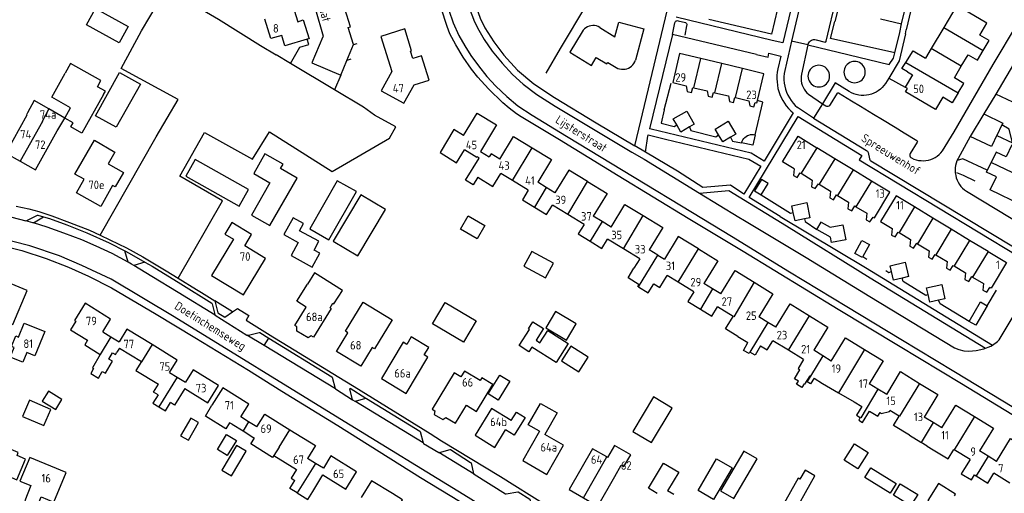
# Model space of a CAD drawing. Header units: metres. Extents: x 226218 to 240385, y 439369 to 449677.
# Tile 37 of 256: x 228172 to 228462, y 440241 to 440381. Entities that reach past the tile are written whole.
import ezdxf

# ---------------------------------------------------------------- set-up
doc = ezdxf.new("R2010")
doc.units = ezdxf.units.M
doc.header["$MEASUREMENT"] = 0
for name, color, linetype in [('BIJGEBOUW', 4, 'Continuous'), ('DAKRAND', 4, 'Continuous'), ('DAKRAND-BYG', 4, 'Continuous'), ('HEG', 253, 'Continuous'), ('HEK', 253, 'Continuous'), ('HOOFDGEBOUW', 4, 'Continuous'), ('HUISNUMMER', 253, 'Continuous'), ('KANTVERH', 253, 'Continuous'), ('MUUR', 253, 'Continuous'), ('STRAATNAAM', 253, 'Continuous'), ('TUSSENMUUR', 253, 'Continuous')]:
    doc.layers.add(name, color=color, linetype=linetype)
doc.styles.get("Standard").update_dxf_attribs({"font": 'iso.shx'})

msp = doc.modelspace()

# ---------------------------------------------------------------- linework, layer by layer
at = {"layer": 'BIJGEBOUW'}
for points in [[(228185.07, 440351.55), (228186.77, 440354.61), (228181.21, 440357.7), (228185.14, 440364.77)], [(228196.47, 440358.47), (228190.13, 440347.09), (228186.82, 440348.94), (228187.51, 440350.19), (228185.07, 440351.55)]]:
    msp.add_lwpolyline(points, dxfattribs=at)
at = {"layer": 'DAKRAND'}
for p, q in [((228433.33, 440360.27), (228432.63, 440360.69)), ((228307.5, 440341.75), (228310.1, 440340.13)), ((228408.29, 440273.4), (228412.97, 440270.69)), ((228412.97, 440270.69), (228417.6, 440268.01)), ((228437.37, 440256.04), (228437.27, 440256.11)), ((228439.12, 440254.97), (228437.37, 440256.04))]:
    msp.add_line(p, q, dxfattribs=at)
for points in [[(228432.83, 440367.96), (228435.01, 440371.4), (228438.63, 440369.21)], [(228433.33, 440365.19), (228431.7, 440366.18), (228432.83, 440367.96)], [(228433.33, 440365.19), (228434.78, 440364.26), (228432.63, 440360.69)], [(228368.13, 440361.05), (228368.46, 440359.34), (228369.66, 440359.04), (228370.07, 440360.58)], [(228374.32, 440359.56), (228374.62, 440358.05), (228375.81, 440357.75), (228376.18, 440359.11)], [(228380.55, 440358.07), (228380.86, 440356.48), (228382.06, 440356.18), (228382.44, 440357.61)], [(228386.62, 440356.61), (228386.9, 440355.16), (228388.1, 440354.86), (228388.45, 440356.17)], [(228306.73, 440334.16), (228305.34, 440331.94), (228303.13, 440333.25), (228307.16, 440339.74), (228306.53, 440340.15)], [(228399.91, 440336.57), (228399.71, 440334.61), (228400.82, 440334.04), (228401.73, 440335.46)], [(228405.25, 440333.31), (228405.06, 440331.35), (228406.16, 440330.79), (228407.08, 440332.2)], [(228410.61, 440330.05), (228410.42, 440328.09), (228411.52, 440327.52), (228412.44, 440328.94)], [(228415.97, 440326.79), (228415.78, 440324.83), (228416.88, 440324.26), (228417.8, 440325.68)], [(228421.33, 440323.52), (228421.14, 440321.57), (228422.24, 440321), (228423.16, 440322.41)], [(228428.77, 440319.07), (228428.57, 440317.12), (228429.68, 440316.55), (228430.59, 440317.97)], [(228434.21, 440315.78), (228434.02, 440313.84), (228435.12, 440313.27), (228436.03, 440314.68)], [(228439.66, 440312.5), (228439.46, 440310.55), (228440.57, 440309.98), (228441.48, 440311.4)], [(228354.08, 440301.81), (228353.9, 440301.92), (228354.24, 440302.49), (228350.99, 440304.46), (228352.74, 440307.33)], [(228444.99, 440309.28), (228444.8, 440307.33), (228445.91, 440306.76), (228446.82, 440308.18)], [(228263.2, 440295.68), (228264.05, 440297.01), (228264.36, 440296.81), (228266.85, 440300.73), (228258.62, 440305.97), (228256.52, 440302.68)], [(228354.08, 440301.81), (228356.95, 440300.07), (228358.57, 440302.73), (228360.36, 440301.65), (228362.52, 440305.21)], [(228450.45, 440305.98), (228450.26, 440304.04), (228451.37, 440303.47), (228452.28, 440304.89)], [(228455.74, 440302.8), (228455.55, 440300.85), (228456.65, 440300.28), (228457.57, 440301.7)], [(228383.38, 440287.22), (228379.74, 440289.45), (228381.99, 440293.11)], [(228188.32, 440291.74), (228186.77, 440289.24), (228191.79, 440286.15), (228190.94, 440284.76), (228195.51, 440281.94)], [(228257.66, 440287.46), (228256.75, 440286.84), (228253.41, 440288.81), (228253.45, 440290.09)], [(228386.89, 440282.61), (228386.88, 440282.62), (228386.65, 440282.22), (228385.01, 440283.15), (228386.31, 440285.43)], [(228389.99, 440284.51), (228388.42, 440281.75), (228386.89, 440282.61)], [(228195.51, 440281.94), (228193.26, 440277.97), (228193.55, 440277.8), (228192.7, 440276.29), (228195.01, 440274.99), (228196.11, 440276.94), (228197.09, 440276.39), (228199.12, 440279.98), (228198.03, 440280.6), (228199.09, 440282.47), (228200.02, 440281.95), (228200.38, 440282.59)], [(228207.63, 440279.83), (228206.02, 440277.23), (228212.64, 440273.16)], [(228404.55, 440275.68), (228402.99, 440273.16), (228402.84, 440273.26), (228402.22, 440272.26), (228400.66, 440273.22), (228401.2, 440274.09), (228400.03, 440274.81), (228401.65, 440277.45)], [(228405.8, 440274.92), (228404.79, 440273.28), (228403.8, 440273.89), (228404.81, 440275.52)], [(228212.55, 440270.05), (228211.03, 440267.59), (228212.79, 440266.51)], [(228212.79, 440266.51), (228214.71, 440265.32), (228216.23, 440267.78)], [(228234.34, 440261.41), (228233.61, 440261.84), (228232.51, 440260.06), (228226.55, 440263.75), (228228.41, 440266.98)], [(228324.87, 440259.34), (228321.62, 440261.2), (228325.23, 440267.52), (228330.13, 440264.72), (228326.52, 440258.4)], [(228419.87, 440266.62), (228418.3, 440264.03), (228419.4, 440263.37)], [(228419.4, 440263.37), (228418.95, 440262.63), (228420.08, 440261.94), (228422.1, 440265.26)], [(228425.24, 440264.83), (228425.61, 440264.52), (228428.06, 440265.16), (228428.11, 440265.48)], [(228433.88, 440258.18), (228429.2, 440261.04), (228430.88, 440263.78)], [(228246.68, 440252.22), (228246.3, 440251.6), (228239.9, 440255.59), (228241, 440257.27), (228240.75, 440257.44)], [(228347.06, 440246.03), (228348.99, 440249.38), (228349.8, 440248.91), (228351.81, 440252.38), (228346.98, 440255.18), (228344.94, 440251.65)], [(228440.88, 440253.9), (228445.32, 440251.2), (228446.99, 440253.95)], [(228359.55, 440241.03), (228357.01, 440242.54), (228361.43, 440249.96), (228365.91, 440247.3), (228362.61, 440241.77)], [(228450.08, 440248.33), (228449.17, 440246.83), (228452.17, 440245.01), (228453.07, 440246.5)], [(228253.54, 440241.15), (228251.39, 440242.48), (228252.85, 440244.86)], [(228253.54, 440241.15), (228256.63, 440239.24), (228258.1, 440241.61)]]:
    msp.add_lwpolyline(points, dxfattribs=at)
at = {"layer": 'DAKRAND-BYG'}
for p, q in [((228365.33, 440349.53), (228364.32, 440351.28)), ((228377.67, 440346.59), (228376.63, 440348.3)), ((228399.67, 440323.79), (228399.25, 440325.7)), ((228422.09, 440314.3), (228420.17, 440310.78)), ((228428.61, 440306.34), (228428.21, 440308.02)), ((228439.38, 440299.6), (228438.95, 440301.54))]:
    msp.add_line(p, q, dxfattribs=at)
for points in [[(228201.05, 440373.67), (228191.46, 440378.99), (228194.14, 440383.81), (228203.73, 440378.49), (228201.05, 440373.67)], [(228196.47, 440358.47), (228197.03, 440359.49), (228194.7, 440360.79), (228195.73, 440362.66), (228186.74, 440367.65), (228185.14, 440364.77)], [(228364.32, 440351.28), (228368.27, 440353.57), (228370.48, 440349.74), (228369.08, 440348.93)], [(228369.08, 440348.93), (228366.54, 440347.45), (228365.33, 440349.53)], [(228376.63, 440348.3), (228380.45, 440350.62), (228382.74, 440346.84), (228381.18, 440345.9)], [(228461.12, 440349.52), (228459.68, 440346.38), (228464.21, 440344.26), (228463.25, 440348.31), (228461.12, 440349.52)], [(228381.18, 440345.9), (228378.92, 440344.52), (228377.67, 440346.59)], [(228384.43, 440344.28), (228384.58, 440344.72), (228384.8, 440345.14), (228385.07, 440345.52), (228385.39, 440345.86), (228385.76, 440346.15), (228386.17, 440346.38), (228386.6, 440346.56), (228387.05, 440346.67), (228387.52, 440346.72), (228387.99, 440346.7), (228388.45, 440346.62)], [(228388.45, 440346.62), (228387.71, 440343.6), (228384.43, 440344.28)], [(228220.75, 440334.46), (228236.42, 440325.62), (228239.19, 440330.53), (228223.52, 440339.37), (228220.75, 440334.46)], [(228245.45, 440319.89), (228253.48, 440333.87), (228248.6, 440336.68), (228249.36, 440338), (228244.04, 440341.05), (228240.71, 440335.25), (228245.48, 440332.51), (228240.03, 440323.01), (228245.45, 440319.89)], [(228390.3, 440333.51), (228388.27, 440330.11), (228390.25, 440328.93)], [(228390.25, 440328.93), (228392.28, 440332.33), (228390.3, 440333.51)], [(228262.88, 440315.68), (228270.99, 440329.9), (228265.35, 440333.11), (228257.25, 440318.89), (228262.88, 440315.68)], [(228271.36, 440311.01), (228279.51, 440324.65), (228272.24, 440328.99), (228264.09, 440315.35), (228271.36, 440311.01)], [(228399.25, 440325.7), (228403.62, 440326.65), (228404.58, 440322.22), (228402.98, 440321.88)], [(228249.62, 440317.24), (228253.84, 440314.93), (228251.72, 440311.06), (228257.94, 440307.66), (228260.18, 440311.77), (228258.53, 440312.67), (228259.95, 440315.26), (228254.21, 440318.39), (228255.4, 440320.55), (228252.35, 440322.22), (228249.62, 440317.24)], [(228306.55, 440315.99), (228301.6, 440318.87), (228303.87, 440322.76), (228308.82, 440319.88), (228306.55, 440315.99)], [(228402.98, 440321.88), (228400.21, 440321.28), (228399.67, 440323.79)], [(228406.6, 440318.72), (228407.86, 440320.93), (228410.56, 440319.4), (228414.27, 440320.13), (228415.14, 440315.74), (228410.93, 440314.91), (228410.63, 440316.44), (228406.6, 440318.72)], [(228420.17, 440310.78), (228420.03, 440310.51), (228417.85, 440311.7), (228419.91, 440315.48), (228422.09, 440314.3)], [(228320.27, 440307.96), (228326.7, 440304.49), (228329.04, 440308.84), (228322.61, 440312.31), (228320.27, 440307.96)], [(228428.21, 440308.02), (228432.64, 440309.08), (228433.65, 440304.88), (228431.76, 440304.43)], [(228431.76, 440304.43), (228429.21, 440303.82), (228428.61, 440306.34)], [(228438.95, 440301.54), (228443.4, 440302.53), (228444.33, 440298.31), (228442.49, 440297.91)], [(228442.49, 440297.91), (228439.88, 440297.33), (228439.38, 440299.6)], [(228297.16, 440297.23), (228306.24, 440291.82), (228302.48, 440285.52), (228293.4, 440290.93), (228297.16, 440297.23)], [(228451.49, 440291.68), (228454.87, 440297.41), (228456.81, 440296.26)], [(228456.81, 440296.26), (228453.44, 440290.53), (228451.49, 440291.68)], [(228326.77, 440289.79), (228332.82, 440286.12), (228335.73, 440290.92), (228329.67, 440294.59), (228326.77, 440289.79)], [(228327.35, 440289.01), (228333.36, 440285.16), (228329.78, 440279.57), (228322.66, 440284.12), (228321.77, 440282.73), (228318.9, 440284.57), (228321.93, 440289.32), (228321.63, 440289.51), (228322.94, 440291.56), (228326.08, 440289.55), (228323.89, 440286.11), (228325.03, 440285.38), (228327.35, 440289.01)], [(228331.41, 440280.08), (228336.48, 440276.82), (228339.26, 440281.15), (228334.18, 440284.4), (228331.41, 440280.08)], [(228309.8, 440270.33), (228313.27, 440275.88), (228316.22, 440274.04), (228312.75, 440268.48), (228309.8, 440270.33)], [(228178.43, 440268.23), (228182.38, 440265.78), (228184.18, 440268.69), (228180.24, 440271.15), (228178.43, 440268.23)], [(228172.6, 440263.7), (228178.87, 440261), (228180.92, 440265.74), (228174.65, 440268.45), (228172.6, 440263.7)], [(228357.93, 440255.97), (228364.04, 440266.11), (228358.53, 440269.43), (228352.42, 440259.3), (228357.93, 440255.97)], [(228221.47, 440256.66), (228224.44, 440261.86), (228222.16, 440263.17), (228219.19, 440257.96), (228221.47, 440256.66)], [(228230.01, 440253.97), (228232.7, 440258.36), (228235.62, 440256.58), (228232.93, 440252.18), (228230.01, 440253.97)], [(228235.65, 440255.17), (228231.32, 440247.88), (228234.19, 440246.18), (228238.52, 440253.47), (228235.65, 440255.17)], [(228417.68, 440255.66), (228421.74, 440253.11), (228418.7, 440248.26), (228414.64, 440250.81), (228417.68, 440255.66)], [(228382.13, 440239.55), (228388.99, 440251.24), (228385.14, 440253.5), (228378.28, 440241.81), (228382.13, 440239.55)], [(228371.62, 440241.91), (228377.06, 440251.24), (228381.64, 440248.57), (228376.21, 440239.23), (228371.62, 440241.91)], [(228398.66, 440233.07), (228406.07, 440246.25), (228403.15, 440247.89), (228401.65, 440245.22), (228401.16, 440245.5), (228395.25, 440234.99), (228398.66, 440233.07)], [(228422.5, 440248.51), (228429.94, 440243.92), (228428.2, 440241.09), (228420.75, 440245.68), (228422.5, 440248.51)], [(228434.15, 440237.45), (228429.17, 440240.55), (228431.16, 440243.84), (228436.33, 440240.75), (228434.81, 440238.27)], [(228447.15, 440240.32), (228447.46, 440240.81), (228442.47, 440243.96), (228439.32, 440238.96), (228441.02, 440237.89), (228440.8, 440237.53), (228444.11, 440235.44)]]:
    msp.add_lwpolyline(points, dxfattribs=at)
at = {"layer": 'HEG'}
for p, q in [((228412.87, 440383.79), (228411.96, 440379.95)), ((228361.59, 440353.93), (228363.73, 440361.8)), ((228459.75, 440346.71), (228458.08, 440343.2)), ((228453.27, 440332.95), (228449.85, 440334.6))]:
    msp.add_line(p, q, dxfattribs=at)
for points in [[(228347.22, 440409.42), (228344.72, 440397.13), (228342.43, 440391.5), (228340.78, 440388.2), (228338.79, 440384.96), (228331.02, 440372.02)], [(228395.05, 440383.69), (228393.26, 440376.26), (228374.83, 440380.6)]]:
    msp.add_lwpolyline(points, dxfattribs=at)
at = {"layer": 'HEK'}
for p, q in [((228331.02, 440372.02), (228326.73, 440364.82)), ((228251.6, 440367.62), (228247.34, 440370.17)), ((228264.5, 440359.88), (228251.6, 440367.62)), ((228266.4, 440364.21), (228264.5, 440359.88)), ((228427.8, 440363.34), (228432.63, 440360.69)), ((228273.1, 440354.72), (228264.5, 440359.88)), ((228449.85, 440334.6), (228447.86, 440335.41)), ((228407.67, 440320.96), (228407.82, 440320.88)), ((228420.17, 440310.78), (228421.32, 440310.04)), ((228456.81, 440296.26), (228459.53, 440300.85)), ((228234.5, 440294.47), (228229.28, 440297.7))]:
    msp.add_line(p, q, dxfattribs=at)
for points in [[(228195.46, 440317.05), (228212, 440345.99), (228218.49, 440357.07), (228201.7, 440366.18), (228207.64, 440377.23), (228215.04, 440389.69), (228230.35, 440380.66), (228242.7, 440372.91), (228247.34, 440370.17)], [(228429.55, 440370.72), (228410.63, 440375.02), (228411.96, 440379.95)], [(228251.6, 440367.62), (228254.34, 440372.47), (228256.98, 440373.18), (228256.46, 440374.74)], [(228388.45, 440346.62), (228390.7, 440356.21), (228389.09, 440356.75)], [(228218.42, 440304.42), (228231.53, 440327.14), (228218.95, 440334.49), (228226.24, 440347.3), (228240.36, 440339.44), (228245.33, 440347.5), (228263.83, 440335.78), (228280.7, 440345.59), (228282.56, 440348.95), (228276.34, 440352.45), (228273.1, 440354.72)], [(228361.59, 440353.93), (228360.76, 440350.05), (228364.63, 440349.09), (228365.33, 440349.53)], [(228369.08, 440348.93), (228369.49, 440347.9), (228376.83, 440346.06), (228377.67, 440346.59)], [(228381.18, 440345.9), (228381.76, 440344.76), (228384.43, 440344.28)], [(228390.25, 440328.93), (228398.85, 440323.56), (228399.67, 440323.79)], [(228402.98, 440321.88), (228403.13, 440321.06), (228406.6, 440318.72)], [(228426.93, 440306.68), (228427.87, 440306.1), (228428.61, 440306.34)], [(228439.38, 440299.6), (228438.72, 440299.26), (228432.01, 440303.38), (228431.76, 440304.43)], [(228451.49, 440291.68), (228442.95, 440296.89), (228442.49, 440297.91)]]:
    msp.add_lwpolyline(points, dxfattribs=at)
at = {"layer": 'HOOFDGEBOUW'}
for p, q in [((228252.66, 440383.37), (228253.71, 440379.94)), ((228443.98, 440378.24), (228440.29, 440372.01)), ((228440.29, 440372.01), (228438.63, 440369.21)), ((228378.58, 440367.58), (228372.47, 440369.05)), ((228384.68, 440366.12), (228378.58, 440367.58)), ((228370.07, 440360.58), (228370.42, 440360.5)), ((228370.42, 440360.5), (228374.32, 440359.56)), ((228376.18, 440359.11), (228376.53, 440359.03)), ((228376.53, 440359.03), (228380.55, 440358.07)), ((228382.44, 440357.61), (228382.63, 440357.57)), ((228382.63, 440357.57), (228386.62, 440356.61)), ((228185.07, 440351.55), (228180.36, 440354.24)), ((228183, 440348.08), (228185.07, 440351.55)), ((228411.91, 440339.59), (228406.59, 440342.83)), ((228417.33, 440336.3), (228411.91, 440339.59)), ((228422.74, 440333), (228417.33, 440336.3)), ((228316.94, 440333.17), (228313.54, 440335.24)), ((228401.73, 440335.46), (228402, 440335.29)), ((228402, 440335.29), (228405.25, 440333.31)), ((228321.62, 440330.3), (228316.94, 440333.17)), ((228326.91, 440331.11), (228324.39, 440332.65)), ((228329.46, 440329.56), (228326.91, 440331.11)), ((228407.08, 440332.2), (228407.32, 440332.05)), ((228407.32, 440332.05), (228410.61, 440330.05)), ((228412.44, 440328.94), (228412.73, 440328.76)), ((228412.73, 440328.76), (228415.97, 440326.79)), ((228333.23, 440323.17), (228328.7, 440325.94)), ((228417.8, 440325.68), (228418.15, 440325.46)), ((228418.15, 440325.46), (228421.33, 440323.52)), ((228440.78, 440322.1), (228435.36, 440325.37)), ((228338.04, 440320.24), (228333.23, 440323.17)), ((228343.33, 440321.05), (228340.72, 440322.65)), ((228446.2, 440318.83), (228440.78, 440322.1)), ((228345.99, 440319.42), (228343.33, 440321.05)), ((228430.59, 440317.97), (228430.82, 440317.83)), ((228430.82, 440317.83), (228434.21, 440315.78)), ((228451.63, 440315.55), (228446.2, 440318.83)), ((228349.63, 440313.08), (228344.95, 440315.94)), ((228354.45, 440310.14), (228349.63, 440313.08)), ((228436.03, 440314.68), (228436.24, 440314.56)), ((228436.24, 440314.56), (228439.66, 440312.5)), ((228457.05, 440312.28), (228451.63, 440315.55)), ((228359.73, 440311.23), (228357.23, 440312.75)), ((228359.73, 440311.23), (228361.74, 440310)), ((228441.48, 440311.4), (228441.66, 440311.29)), ((228441.66, 440311.29), (228444.99, 440309.28)), ((228354.45, 440310.14), (228352.74, 440307.33)), ((228446.82, 440308.18), (228447.08, 440308.02)), ((228447.08, 440308.02), (228450.45, 440305.98)), ((228365.77, 440303.22), (228362.52, 440305.21)), ((228452.28, 440304.89), (228452.51, 440304.75)), ((228452.51, 440304.75), (228455.74, 440302.8)), ((228370.39, 440300.4), (228365.77, 440303.22)), ((228375.9, 440301.29), (228373.33, 440302.86)), ((228378.36, 440299.79), (228375.9, 440301.29)), ((228381.99, 440293.11), (228377.34, 440295.95)), ((228392.16, 440291.4), (228389.49, 440293.03)), ((228394.52, 440289.95), (228392.16, 440291.4)), ((228196.27, 440288.63), (228198.64, 440287.16)), ((228198.64, 440287.16), (228201.07, 440285.66)), ((228383.38, 440287.22), (228386.31, 440285.43)), ((228398.25, 440283.18), (228393.66, 440285.98)), ((228201.14, 440283.83), (228200.38, 440282.59)), ((228201.14, 440283.83), (228207.63, 440279.83)), ((228402.7, 440280.46), (228398.25, 440283.18)), ((228408.37, 440281.53), (228405.68, 440283.17)), ((228410.87, 440280), (228408.37, 440281.53)), ((228215.95, 440276.63), (228218.2, 440275.25)), ((228404.55, 440275.68), (228404.77, 440275.54)), ((228404.77, 440275.54), (228404.81, 440275.52)), ((228218.2, 440275.25), (228220.59, 440273.77)), ((228405.8, 440274.92), (228408.29, 440273.4)), ((228424.63, 440271.77), (228422.07, 440273.33)), ((228427.19, 440270.2), (228424.63, 440271.77)), ((228417.6, 440268.01), (228419.87, 440266.62)), ((228430.88, 440263.78), (228428.11, 440265.48)), ((228234.34, 440261.41), (228237.57, 440259.41)), ((228239.23, 440262.09), (228236.89, 440263.54)), ((228241.64, 440260.6), (228239.23, 440262.09)), ((228440.9, 440261.87), (228438.23, 440263.49)), ((228443.48, 440260.29), (228440.9, 440261.87)), ((228237.57, 440259.41), (228240.75, 440257.44)), ((228433.88, 440258.18), (228437.27, 440256.11)), ((228246.68, 440252.22), (228253.35, 440248.09)), ((228439.12, 440254.97), (228440.88, 440253.9)), ((228447.08, 440253.89), (228446.99, 440253.95)), ((228451.74, 440251.05), (228447.08, 440253.89)), ((228457.04, 440252.02), (228454.57, 440253.53)), ((228258.93, 440249.88), (228256.56, 440251.35)), ((228261.24, 440248.46), (228258.93, 440249.88)), ((228344.94, 440251.65), (228344.74, 440251.76)), ((228451.74, 440251.05), (228450.08, 440248.33)), ((228459.57, 440250.47), (228457.04, 440252.02)), ((228258.1, 440241.61), (228261.11, 440246.47)), ((228453.07, 440246.5), (228453.53, 440246.22)), ((228463.44, 440244.09), (228458.76, 440246.95)), ((228364.44, 440240.7), (228362.61, 440241.77))]:
    msp.add_line(p, q, dxfattribs=at)
for points in [[(228425.35, 440380.82), (228431.59, 440379.33), (228433.67, 440388.18), (228427.46, 440389.66)], [(228455.65, 440371.44), (228457.39, 440374.38), (228454.64, 440376.01), (228456.72, 440379.51), (228447.84, 440384.74), (228443.98, 440378.24)], [(228248.97, 440375.91), (228245.78, 440374.94), (228244.01, 440380.72)], [(228253.71, 440379.94), (228255.33, 440380.44), (228257.02, 440374.91), (228256.46, 440374.74)], [(228342.68, 440378.23), (228347.14, 440375.51), (228348.27, 440379.82), (228355.63, 440377.87), (228353.18, 440368.59)], [(228285.23, 440377.79), (228278.2, 440375.61), (228281.42, 440365.24), (228278.29, 440359.61), (228284.98, 440355.9), (228287.98, 440361.31), (228292.38, 440362.68), (228290.14, 440369.9), (228287.58, 440369.1), (228286.9, 440371.25), (228287.24, 440371.37), (228285.23, 440377.79)], [(228337.44, 440376.94), (228333.82, 440370.96), (228340.22, 440367.07), (228341.62, 440369.39), (228344.77, 440367.48), (228345.05, 440367.94), (228347.54, 440366.41)], [(228342.68, 440378.23), (228342.2, 440378.49), (228341.68, 440378.67), (228341.15, 440378.78), (228340.6, 440378.8), (228340.06, 440378.75), (228339.53, 440378.62), (228339.02, 440378.41), (228338.55, 440378.14), (228338.13, 440377.79), (228337.75, 440377.39), (228337.44, 440376.94)], [(228256.46, 440374.74), (228249.92, 440372.81), (228248.97, 440375.91)], [(228449.18, 440366.8), (228451.21, 440370.22), (228453.96, 440368.59), (228455.65, 440371.44)], [(228347.54, 440366.41), (228348.02, 440366.19), (228348.52, 440366.03), (228349.05, 440365.94), (228349.58, 440365.93), (228350.1, 440365.98), (228350.62, 440366.1), (228351.11, 440366.29), (228351.58, 440366.55), (228352, 440366.86), (228352.38, 440367.23), (228352.71, 440367.65), (228352.98, 440368.11), (228353.18, 440368.59)], [(228372.47, 440369.05), (228366.2, 440370.55), (228364.15, 440362.01), (228368.13, 440361.05)], [(228389.09, 440356.75), (228390.98, 440364.61), (228384.68, 440366.12)], [(228448.24, 440358.95), (228449.89, 440361.73), (228447.14, 440363.36), (228449.18, 440366.8)], [(228201.21, 440365.02), (228207.35, 440361.55), (228200.18, 440348.85), (228194.08, 440352.26), (228201.21, 440365.02)], [(228448.24, 440358.95), (228446.51, 440356.03), (228443.73, 440357.69), (228441.58, 440354.07), (228432.73, 440359.26), (228433.33, 440360.27)], [(228180.36, 440354.24), (228176.07, 440356.69), (228174.09, 440353.12)], [(228388.45, 440356.17), (228388.92, 440356.06), (228389.09, 440356.75)], [(228174.09, 440353.12), (228173.77, 440352.55), (228173.92, 440352.38), (228167.67, 440341.24), (228171.92, 440338.86)], [(228302.56, 440346.44), (228306.56, 440353.01), (228312.25, 440349.55), (228307.5, 440341.75)], [(228171.92, 440338.86), (228176.42, 440336.34), (228182.83, 440347.79), (228183, 440348.08)], [(228302.56, 440346.44), (228299.72, 440348.17), (228295.6, 440341.41), (228300.5, 440338.42), (228302.78, 440342.17)], [(228190.77, 440333.52), (228187.98, 440335.08), (228193.8, 440345.07), (228199.85, 440341.55), (228197.84, 440338.09), (228202.32, 440335.56), (228199.9, 440331.28), (228199.14, 440331.71), (228195.65, 440325.53), (228188.53, 440329.53), (228190.77, 440333.52)], [(228313.22, 440339.48), (228317.3, 440346.15), (228322.76, 440342.82)], [(228399.91, 440336.57), (228396.49, 440338.65), (228401.08, 440346.19), (228406.59, 440342.83)], [(228306.53, 440340.15), (228306.42, 440339.96), (228302.78, 440342.17)], [(228322.76, 440342.82), (228328.47, 440339.33), (228324.39, 440332.65)], [(228464.09, 440343.72), (228462.35, 440340.13), (228459.42, 440341.54), (228457.95, 440338.5)], [(228313.22, 440339.48), (228310.65, 440341.04), (228310.1, 440340.13)], [(228470.24, 440332.57), (228466.99, 440325.87), (228457.64, 440330.41), (228459.51, 440334.26), (228456.58, 440335.67), (228457.95, 440338.5)], [(228306.73, 440334.16), (228311.21, 440331.43), (228313.54, 440335.24)], [(228339.06, 440332.86), (228333.53, 440336.23), (228329.46, 440329.56)], [(228339.06, 440332.86), (228344.81, 440329.34), (228340.72, 440322.65)], [(228423.16, 440322.41), (228423.57, 440322.16), (228428.16, 440329.71), (228422.74, 440333)], [(228321.62, 440330.3), (228319.89, 440327.46), (228323.41, 440325.31)], [(228435.36, 440325.37), (228429.94, 440328.64), (228425.39, 440321.1), (228428.77, 440319.07)], [(228323.41, 440325.31), (228326.99, 440323.13), (228328.7, 440325.94)], [(228345.99, 440319.42), (228350.08, 440326.12), (228355.5, 440322.82)], [(228355.5, 440322.82), (228361.24, 440319.31), (228357.23, 440312.75)], [(228238.07, 440313.91), (228240.1, 440317.27), (228234.27, 440320.78), (228232.24, 440317.41), (228234.76, 440315.9)], [(228338.04, 440320.24), (228336.32, 440317.43), (228339.83, 440315.29)], [(228371.73, 440313.03), (228365.8, 440316.65), (228361.74, 440310)], [(228234.76, 440315.9), (228228.32, 440305.22), (228237.73, 440299.55), (228244.17, 440310.23), (228238.07, 440313.91)], [(228339.83, 440315.29), (228343.27, 440313.18), (228344.95, 440315.94)], [(228371.73, 440313.03), (228377.42, 440309.56), (228373.33, 440302.86)], [(228457.05, 440312.28), (228462.47, 440309.01), (228457.93, 440301.48), (228457.57, 440301.7)], [(228378.36, 440299.79), (228382.54, 440306.63), (228388.14, 440303.21)], [(228169.77, 440290.73), (228173.97, 440300.78), (228168.05, 440303.24), (228166.36, 440299.17), (228165.81, 440299.4), (228164.48, 440296.22), (228165.05, 440295.98), (228163.93, 440293.27), (228162.67, 440293.79), (228160.67, 440288.96), (228167.04, 440286.31), (228169.01, 440291.05), (228169.77, 440290.73)], [(228253.45, 440290.09), (228252.82, 440290.47), (228256.17, 440295.89), (228253.38, 440297.62), (228256.52, 440302.68)], [(228388.14, 440303.21), (228393.65, 440299.84), (228389.49, 440293.03)], [(228370.39, 440300.4), (228368.64, 440297.55), (228372.3, 440295.32)], [(228196.27, 440288.63), (228198.58, 440292.38), (228191.03, 440297.05), (228187.91, 440291.99), (228188.32, 440291.74)], [(228263.2, 440295.68), (228263.51, 440295.48), (228258.29, 440287.07), (228257.66, 440287.46)], [(228272.95, 440297.34), (228281.51, 440292.18), (228276.35, 440283.62), (228275.66, 440284.03), (228272.31, 440278.46), (228265.12, 440282.79), (228268.47, 440288.36), (228267.79, 440288.77), (228272.95, 440297.34)], [(228372.3, 440295.32), (228375.69, 440293.25), (228377.34, 440295.95)], [(228394.52, 440289.95), (228398.72, 440296.81), (228404.42, 440293.33)], [(228404.42, 440293.33), (228409.86, 440290.01), (228405.68, 440283.17)], [(228170.12, 440283.99), (228169.37, 440284.29), (228170.62, 440287.4), (228171.42, 440287.08), (228173.06, 440291.16), (228179.16, 440288.71), (228176.26, 440281.51), (228173.84, 440282.49)], [(228210.76, 440284.87), (228203.39, 440289.42), (228201.07, 440285.66)], [(228278.33, 440274.82), (228285.62, 440270.45), (228292.04, 440281.18), (228290.97, 440281.82), (228292.28, 440284.01), (228287.13, 440287.09), (228285.82, 440284.9), (228284.75, 440285.55), (228278.33, 440274.82)], [(228215.95, 440276.63), (228218.2, 440280.28), (228210.76, 440284.87)], [(228389.99, 440284.51), (228392.01, 440283.28), (228393.66, 440285.98)], [(228410.87, 440280), (228415.03, 440286.81), (228420.67, 440283.37)], [(228173.84, 440282.49), (228172.69, 440279.63), (228168.97, 440281.13), (228170.12, 440283.99)], [(228420.67, 440283.37), (228426.16, 440280.02), (228422.07, 440273.33)], [(228402.7, 440280.46), (228401.08, 440277.8), (228401.65, 440277.45)], [(228220.44, 440271.92), (228227.25, 440267.72), (228230.38, 440272.79), (228222.85, 440277.44), (228220.59, 440273.77)], [(228293.3, 440265.85), (228294.05, 440265.39), (228293.92, 440264.3), (228296.4, 440262.79), (228297.31, 440263.41), (228300.12, 440261.69), (228303.36, 440267), (228306.35, 440265.17), (228311.18, 440273.09), (228307.91, 440275.09), (228307.39, 440274.24), (228302.82, 440277.03), (228301.78, 440275.32), (228299.82, 440276.52), (228293.3, 440265.85)], [(228427.19, 440270.2), (228431.27, 440276.88), (228436.9, 440273.44)], [(228212.55, 440270.05), (228211.23, 440270.86), (228212.64, 440273.16)], [(228436.9, 440273.44), (228442.29, 440270.15), (228438.23, 440263.49)], [(228220.44, 440271.92), (228217.43, 440267.04), (228216.23, 440267.78)], [(228236.89, 440263.54), (228239.25, 440267.35), (228231.59, 440272.1), (228228.41, 440266.98)], [(228443.48, 440260.29), (228447.57, 440267), (228453.03, 440263.66)], [(228241.64, 440260.6), (228243.98, 440264.37), (228251.38, 440259.78)], [(228316.59, 440262.45), (228310.75, 440266.03), (228305.92, 440258.15), (228311.76, 440254.57), (228314.91, 440259.71)], [(228316.59, 440262.45), (228318.13, 440264.96), (228320.66, 440263.41), (228317.42, 440258.17), (228314.91, 440259.71)], [(228422.1, 440265.26), (228424.58, 440263.75), (228425.24, 440264.83)], [(228453.03, 440263.66), (228458.66, 440260.22), (228454.57, 440253.53)], [(228251.38, 440259.78), (228258.9, 440255.12), (228256.56, 440251.35)], [(228324.87, 440259.34), (228319.98, 440250.69), (228327.06, 440246.58), (228332.02, 440255.19), (228326.52, 440258.4)], [(228160.31, 440247.48), (228163.96, 440245.94), (228162.81, 440243.21), (228166.55, 440241.64), (228168.44, 440246.12), (228170.97, 440245.05), (228173.52, 440251.09), (228170.99, 440252.16), (228171.37, 440253.07), (228163.98, 440256.19), (228160.31, 440247.48)], [(228459.57, 440250.47), (228463.68, 440257.2), (228469.42, 440253.7)], [(228344.74, 440251.76), (228340.53, 440254.18), (228333.63, 440242.15), (228337.85, 440239.73)], [(228171.87, 440244.68), (228175.1, 440243.33), (228173.25, 440238.83), (228176.99, 440237.26), (228178.14, 440239.99), (228181.79, 440238.46), (228185.45, 440247.17), (228174.81, 440251.65), (228171.87, 440244.68)], [(228261.11, 440246.47), (228267.85, 440242.3), (228271.02, 440247.42), (228263.48, 440252.08), (228261.24, 440248.46)], [(228253.35, 440248.09), (228251.76, 440245.53), (228252.85, 440244.86)], [(228453.53, 440246.22), (228457.01, 440244.09), (228458.76, 440246.95)], [(228283.29, 440237), (228284.59, 440239.12), (228281.6, 440240.99), (228275.46, 440244.74), (228272.42, 440239.79)], [(228337.85, 440239.73), (228342.06, 440237.32), (228347.06, 440246.03)]]:
    msp.add_lwpolyline(points, dxfattribs=at)
at = {"layer": 'KANTVERH'}
for p, q in [((228404.61, 440397.42), (228399.14, 440374.24)), ((228409.39, 440374.22), (228414.43, 440395.41)), ((228436.92, 440394.46), (228432.9, 440377.58)), ((228393.47, 440374.43), (228365.19, 440381.3)), ((228365.78, 440380.19), (228367.92, 440379.66)), ((228364.07, 440376.2), (228364.78, 440379.62)), ((228368.26, 440378.74), (228367.7, 440376)), ((228431.02, 440376.73), (228431.59, 440379.33)), ((228432.71, 440376.36), (228432.9, 440377.58)), ((228364.07, 440376.2), (228357.29, 440348.4)), ((228388.88, 440370.27), (228364.07, 440376.2)), ((228399.14, 440374.24), (228397.19, 440365.57)), ((228404, 440373.08), (228399.14, 440374.24)), ((228406.37, 440374.61), (228409.04, 440373.95)), ((228429.55, 440370.72), (228431.02, 440376.73)), ((228270.07, 440373.18), (228271.22, 440373.51)), ((228404, 440373.08), (228402.12, 440364.48)), ((228269.33, 440368.88), (228268.17, 440368.54)), ((228447.06, 440347.52), (228458.52, 440367.28)), ((228427.8, 440363.34), (228426.83, 440361.75)), ((228404.16, 440358.56), (228408.24, 440355.76)), ((228410.6, 440355.51), (228412.67, 440358.84)), ((228413.04, 440358.99), (228416.86, 440356.67)), ((228416.86, 440356.67), (228419.49, 440355.04)), ((228464.36, 440356.24), (228459.39, 440358.64)), ((228405.67, 440351.52), (228400.95, 440354.66)), ((228408.24, 440355.76), (228405.64, 440351.54)), ((228419.49, 440355.04), (228423.26, 440352.75)), ((228405.67, 440351.52), (228421.29, 440342.02)), ((228423.26, 440352.75), (228425.93, 440351.13)), ((228425.93, 440351.13), (228429.67, 440348.86)), ((228455.85, 440352.81), (228461.39, 440350.07)), ((228357.84, 440348.27), (228357.29, 440348.4)), ((228429.67, 440348.86), (228432.33, 440347.23)), ((228356.09, 440341.56), (228356.85, 440346.24)), ((228432.33, 440347.23), (228436.1, 440344.94)), ((228443.64, 440341.88), (228447.06, 440347.52)), ((228451.8, 440346.14), (228448.2, 440339.63)), ((228458.08, 440343.2), (228451.8, 440346.14)), ((228365.54, 440335.95), (228352.97, 440343.41)), ((228436.2, 440344.5), (228434.13, 440341.16)), ((228421.74, 440341.41), (228422.11, 440339.54)), ((228434.51, 440339.81), (228435.22, 440339.47)), ((228422.55, 440338.92), (228464.52, 440313.6)), ((228447.98, 440339.04), (228447.92, 440339.03)), ((228450.67, 440329.98), (228468.12, 440319.51)), ((228175.85, 440320.68), (228178.78, 440322.5)), ((228395.84, 440322.57), (228420.91, 440307.53)), ((228203.74, 440309.09), (228202.77, 440312.45)), ((228208.65, 440309.17), (228205.43, 440308.12)), ((228420.91, 440307.53), (228458.36, 440284.71)), ((228422.34, 440304.54), (228456.34, 440283.82)), ((228460.33, 440286.21), (228464.71, 440293.6)), ((228243.8, 440284.56), (228238.74, 440287.64)), ((228243.8, 440284.56), (228245.16, 440286.77)), ((228264.81, 440271.79), (228243.8, 440284.56)), ((228290.64, 440255.92), (228270.49, 440268.2)), ((228305.63, 440246.65), (228295.21, 440253.07))]:
    msp.add_line(p, q, dxfattribs=at)
for points in [[(228249.7, 440438.09), (228249.29, 440440.26), (228249.45, 440441.11), (228249.97, 440442.25), (228250.82, 440443.37), (228251.77, 440443.91), (228271.67, 440449.79), (228272.58, 440449.8), (228273.83, 440449.68), (228275.46, 440449.16), (228276.9, 440448.33), (228278.01, 440447.42), (228278.93, 440446.37), (228279.56, 440445.29), (228282.34, 440436.15), (228289.71, 440411.42), (228295.74, 440391.4), (228298.19, 440383.37), (228299.46, 440379.59), (228301.18, 440375.85), (228302.88, 440372.81), (228304.64, 440370), (228306.94, 440366.92), (228309.44, 440363.8)], [(228458.52, 440367.28), (228465.75, 440379.33), (228477.3, 440398.61), (228478, 440400.2), (228478.08, 440401.82), (228477.6, 440403.02), (228476.51, 440404.02), (228454.82, 440417.06), (228446.7, 440421.72), (228445.84, 440421.91), (228445.13, 440422.07), (228444.43, 440422.08), (228443.93, 440421.97), (228443.54, 440421.51), (228438.43, 440400.78), (228436.92, 440394.46)], [(228368.74, 440322), (228348.07, 440334.53), (228330.82, 440345.13), (228319.51, 440351.94), (228318.1, 440352.81), (228315.99, 440354.44), (228314.14, 440356), (228309.91, 440360.18), (228306.77, 440363.62), (228304.86, 440365.94), (228302.46, 440369.46), (228300.28, 440373.13), (228298.52, 440376.4), (228297.71, 440378.47), (228295.94, 440383.91), (228289.27, 440405.86), (228285.31, 440419.15), (228259.67, 440411.53)], [(228325.97, 440420.27), (228315.61, 440417.56), (228301.41, 440413.84), (228301.01, 440413.55), (228300.61, 440413.01), (228300.16, 440412.72), (228304.59, 440397.64), (228307.53, 440386.97), (228306.5, 440384.76), (228306.31, 440384.32), (228306.39, 440383.98), (228307.47, 440380.99), (228308.82, 440378.14), (228311.43, 440374), (228314.44, 440370.04), (228318.48, 440365.68), (228323.23, 440361.66), (228329.3, 440357.65), (228341.57, 440350.19), (228352.97, 440343.41), (228354.14, 440348.31), (228363.67, 440388.16), (228363.99, 440390.78), (228363.95, 440390.99)], [(228251.56, 440411.17), (228255.15, 440399.58), (228254.39, 440399.33), (228261.14, 440375.72), (228261.09, 440375.49), (228257.81, 440367.84), (228266.4, 440364.21)], [(228266.4, 440364.21), (228268.17, 440368.54), (228270.07, 440373.18), (228268.57, 440378.2), (228269.2, 440378.44), (228267.59, 440383.74), (228266.12, 440383.28), (228261.77, 440398.56), (228259.73, 440397.9), (228256.67, 440408.21), (228256.71, 440408.45), (228257.91, 440410.23), (228258.33, 440410.83)], [(228490.64, 440410.75), (228489.34, 440408.57), (228488.59, 440407.32), (228487.14, 440404.9), (228484.26, 440400.09), (228483.39, 440398.65), (228482.42, 440397.05), (228480.61, 440394.03), (228476.69, 440387.5), (228473.15, 440381.7), (228469.1, 440375.06), (228465.58, 440369.11), (228459.39, 440358.64), (228455.85, 440352.81), (228451.8, 440346.14)], [(228399.97, 440399.32), (228402.56, 440398.72), (228396.64, 440373.67), (228393.47, 440374.43)], [(228304.23, 440384.03), (228305.77, 440379.94), (228307.01, 440377.47), (228308.6, 440374.68), (228310.99, 440371.28), (228313.87, 440367.71), (228316.97, 440364.42), (228320.07, 440361.53), (228324.13, 440358.52)], [(228364.78, 440379.62), (228364.85, 440379.83), (228364.97, 440380.01), (228365.14, 440380.15), (228365.35, 440380.23), (228365.57, 440380.24), (228365.78, 440380.19)], [(228367.92, 440379.66), (228368.08, 440379.53), (228368.21, 440379.36), (228368.28, 440379.16), (228368.3, 440378.95), (228368.26, 440378.74)], [(228404, 440373.08), (228404.09, 440373.42), (228404.24, 440373.73), (228404.45, 440374.02), (228404.7, 440374.26), (228405, 440374.45), (228405.33, 440374.59), (228405.67, 440374.66), (228406.02, 440374.67), (228406.37, 440374.61)], [(228409.04, 440373.95), (228409.16, 440373.96), (228409.27, 440374.01), (228409.36, 440374.1), (228409.39, 440374.22)], [(228432.71, 440376.36), (228430.9, 440368.43), (228427.8, 440363.34)], [(228404, 440373.08), (228427.9, 440367.34), (228429.18, 440369.19), (228429.55, 440370.72)], [(228388.88, 440370.27), (228392.23, 440369.46), (228392.51, 440370.63), (228396.05, 440369.77), (228395.15, 440366.02)], [(228417.75, 440368.22), (228417.26, 440368.19), (228416.78, 440368.07), (228416.32, 440367.89), (228415.9, 440367.63), (228415.52, 440367.31), (228415.2, 440366.94), (228414.95, 440366.52), (228414.76, 440366.06), (228414.64, 440365.58), (228414.6, 440365.09), (228414.64, 440364.6), (228414.75, 440364.12), (228414.94, 440363.66), (228415.2, 440363.24), (228415.51, 440362.87), (228415.89, 440362.55), (228416.31, 440362.29), (228416.76, 440362.1), (228417.24, 440361.98), (228417.73, 440361.94)], [(228417.73, 440361.94), (228418.23, 440361.98), (228418.7, 440362.09), (228419.16, 440362.28), (228419.58, 440362.54), (228419.96, 440362.86), (228420.28, 440363.23), (228420.54, 440363.65), (228420.73, 440364.11), (228420.84, 440364.59), (228420.88, 440365.08), (228420.84, 440365.57), (228420.73, 440366.05), (228420.54, 440366.5), (228420.29, 440366.92), (228419.97, 440367.3), (228419.59, 440367.62), (228419.17, 440367.88), (228418.72, 440368.07), (228418.24, 440368.18), (228417.75, 440368.22)], [(228395.15, 440366.02), (228394.97, 440365.07), (228394.87, 440364.12), (228394.84, 440363.15), (228394.88, 440362.19), (228394.98, 440361.24), (228395.16, 440360.29), (228395.41, 440359.36), (228395.72, 440358.45), (228396.1, 440357.57), (228396.55, 440356.71), (228397.05, 440355.9), (228397.61, 440355.11), (228398.23, 440354.38), (228398.91, 440353.69), (228399.63, 440353.05)], [(228397.19, 440365.57), (228397.03, 440364.65), (228396.94, 440363.72), (228396.94, 440362.79), (228397.01, 440361.86), (228397.16, 440360.93), (228397.39, 440360.03), (228397.7, 440359.15), (228398.07, 440358.29), (228398.52, 440357.48), (228399.04, 440356.7), (228399.62, 440355.97), (228400.26, 440355.29), (228400.95, 440354.66)], [(228407.19, 440367.12), (228406.69, 440367.08), (228406.21, 440366.96), (228405.74, 440366.77), (228405.31, 440366.51), (228404.93, 440366.19), (228404.61, 440365.81), (228404.34, 440365.38), (228404.15, 440364.92), (228404.03, 440364.43), (228403.99, 440363.93), (228404.03, 440363.43), (228404.14, 440362.94), (228404.34, 440362.48), (228404.6, 440362.05), (228404.92, 440361.67), (228405.3, 440361.34), (228405.73, 440361.08), (228406.19, 440360.89), (228406.68, 440360.77), (228407.18, 440360.73)], [(228407.18, 440360.73), (228407.68, 440360.77), (228408.17, 440360.88), (228408.63, 440361.07), (228409.06, 440361.33), (228409.44, 440361.66), (228409.77, 440362.04), (228410.03, 440362.46), (228410.22, 440362.93), (228410.34, 440363.41), (228410.38, 440363.91), (228410.34, 440364.41), (228410.23, 440364.9), (228410.04, 440365.37), (228409.78, 440365.79), (228409.45, 440366.18), (228409.07, 440366.5), (228408.64, 440366.77), (228408.18, 440366.96), (228407.69, 440367.08), (228407.19, 440367.12)], [(228309.44, 440363.8), (228312.05, 440360.96), (228315.29, 440357.95), (228318.52, 440355.19), (228322.76, 440352.42), (228332.83, 440346.23), (228352.77, 440334.12), (228369.95, 440323.74)], [(228402.12, 440364.48), (228402.01, 440363.83), (228401.98, 440363.17), (228402.02, 440362.52), (228402.13, 440361.87), (228402.31, 440361.23), (228402.56, 440360.63), (228402.87, 440360.05), (228403.25, 440359.51), (228403.68, 440359.01), (228404.16, 440358.56)], [(228416.15, 440359.38), (228412.02, 440361.91), (228408.24, 440355.76), (228409.22, 440355.19)], [(228426.83, 440361.75), (228426.39, 440361.14), (228425.89, 440360.57), (228425.33, 440360.05), (228424.73, 440359.59), (228424.09, 440359.2), (228423.41, 440358.86), (228422.71, 440358.59), (228421.98, 440358.39), (228421.23, 440358.26), (228420.48, 440358.21), (228419.72, 440358.22), (228418.97, 440358.32), (228418.23, 440358.48), (228417.51, 440358.71), (228416.82, 440359.01), (228416.15, 440359.38)], [(228324.13, 440358.52), (228329.55, 440355.1), (228352.15, 440341.55), (228355.75, 440339.49), (228372.09, 440329.48)], [(228412.67, 440358.84), (228412.76, 440358.95), (228412.9, 440359), (228413.04, 440358.99)], [(228409.22, 440355.19), (228409.45, 440355.07), (228409.71, 440355.02), (228409.98, 440355.04), (228410.23, 440355.13), (228410.44, 440355.29), (228410.6, 440355.51)], [(228399.63, 440353.05), (228391.07, 440338.91), (228387.22, 440341.24), (228357.84, 440348.27)], [(228395.84, 440322.57), (228386.64, 440328.18), (228401.08, 440351.98), (228419.86, 440340.55), (228419.1, 440339.26), (228465.85, 440311)], [(228356.83, 440346.19), (228356.9, 440346.58), (228362.04, 440345.38), (228386.59, 440339.49), (228390.11, 440337.37), (228385.12, 440329.15)], [(228436.1, 440344.94), (228436.2, 440344.82), (228436.24, 440344.66), (228436.2, 440344.5)], [(228421.29, 440342.02), (228421.49, 440341.85), (228421.64, 440341.64), (228421.74, 440341.41)], [(228422.11, 440339.54), (228422.19, 440339.3), (228422.34, 440339.08), (228422.55, 440338.92)], [(228434.13, 440341.16), (228434.03, 440340.92), (228434, 440340.67), (228434.03, 440340.41), (228434.14, 440340.17), (228434.3, 440339.97), (228434.51, 440339.81)], [(228435.22, 440339.47), (228435.9, 440339.25), (228436.61, 440339.09), (228437.33, 440339.01), (228438.05, 440339), (228438.77, 440339.06), (228439.48, 440339.19), (228440.17, 440339.39), (228440.84, 440339.65), (228441.48, 440339.98), (228442.09, 440340.38), (228442.66, 440340.83), (228443.17, 440341.33), (228443.64, 440341.88)], [(228448.2, 440339.63), (228447.89, 440338.97), (228447.66, 440338.28), (228447.49, 440337.58), (228447.39, 440336.86), (228447.37, 440336.13), (228447.41, 440335.41), (228447.52, 440334.69), (228447.7, 440333.99), (228447.95, 440333.3), (228448.26, 440332.65), (228448.64, 440332.03), (228449.07, 440331.45), (228449.56, 440330.91), (228450.09, 440330.42), (228450.67, 440329.98)], [(228456.84, 440336.21), (228449.64, 440339.52), (228447.98, 440339.04)], [(228107.75, 440335.53), (228109.51, 440335.46), (228109.75, 440335.41), (228112.32, 440332.68), (228112.55, 440332.59), (228120.48, 440331.66), (228120.65, 440331.78), (228123.53, 440333.72), (228123.75, 440333.77), (228133.18, 440332.35), (228150.69, 440329.13), (228150.87, 440329.05), (228153.04, 440326.17), (228153.23, 440326.08), (228158.55, 440324.92), (228167.2, 440322.94), (228173.57, 440321.27), (228173.92, 440321.35), (228177.06, 440323), (228177.15, 440323), (228178.78, 440322.5)], [(228385.12, 440329.15), (228381.21, 440331.82), (228372.98, 440331.15), (228365.54, 440335.95)], [(228372.09, 440329.48), (228380.67, 440330.25), (228397.63, 440319.78), (228422.34, 440304.54)], [(228372.09, 440329.48), (228383.64, 440322.4), (228385.31, 440321.38), (228403.43, 440310.45), (228422.21, 440298.99), (228447.18, 440283.9), (228448.4, 440283.45), (228449.93, 440283.05), (228451.38, 440282.96), (228453.57, 440283.09), (228455.78, 440283.6), (228457.88, 440284.42), (228458.36, 440284.71), (228459.85, 440285.72), (228460.33, 440286.21)], [(228331.2, 440222.02), (228330.17, 440223.28), (228329.04, 440224.21), (228303.89, 440239.79), (228266.1, 440262.99), (228217.26, 440293.04), (228198.73, 440304.14), (228190.09, 440308.15), (228183.49, 440311.01), (228174.77, 440313.96), (228160.01, 440317.7), (228140.34, 440321.63), (228124.43, 440324.28), (228110.83, 440326.07), (228101.73, 440326.4), (228084.18, 440325.44), (228071.96, 440324.19)], [(228170.77, 440325.61), (228174.51, 440324.82), (228177.39, 440324.01), (228181.23, 440322.73), (228186.46, 440320.84), (228192.31, 440318.52), (228195.46, 440317.05)], [(228178.78, 440322.5), (228180.57, 440321.95), (228185.65, 440320.14), (228191.54, 440317.78), (228198.1, 440314.85), (228202.77, 440312.45)], [(228489.57, 440248.82), (228486.56, 440250.59), (228466.27, 440262.88), (228449.27, 440273.26), (228430.72, 440284.46), (228412.91, 440295.2), (228384.92, 440312.23), (228368.74, 440322)], [(228369.95, 440323.74), (228381.46, 440316.74), (228398.56, 440306.32), (228415.45, 440296.03), (228431.36, 440286.47), (228447.01, 440276.99), (228464.64, 440266.33), (228481.85, 440255.9), (228492.26, 440249.59), (228495.05, 440247.61), (228496.91, 440246.07), (228498.4, 440244.47), (228500.05, 440242.53), (228501.35, 440240.61)], [(228175.85, 440320.68), (228175.64, 440320.74), (228173.57, 440321.27)], [(228203.74, 440309.09), (228199, 440311.64), (228194.35, 440313.81), (228190.08, 440315.67), (228184.81, 440317.7), (228179.92, 440319.47), (228175.85, 440320.68)], [(228195.46, 440317.05), (228198.36, 440315.71), (228203.28, 440313.35), (228208.04, 440310.71)], [(228166.18, 440314.11), (228172.37, 440312.55), (228179.55, 440310.25), (228186.11, 440307.62), (228192.05, 440304.98), (228198.83, 440301.54), (228212.03, 440293.8), (228223.42, 440286.9), (228239.17, 440277.31), (228248.99, 440271.09), (228265.51, 440261.05), (228289.87, 440245.72), (228310.06, 440233.43), (228311.15, 440229.43), (228315.05, 440230.43), (228326.35, 440223.56), (228328.49, 440222.13), (228329.3, 440221.24), (228329.91, 440220.06), (228330.25, 440218.99), (228330.45, 440217.64)], [(228202.77, 440312.45), (228204.07, 440311.78), (228208.65, 440309.17)], [(228208.04, 440310.71), (228214.93, 440306.57), (228218.42, 440304.42)], [(228205.43, 440308.12), (228204.69, 440308.57), (228203.74, 440309.09)], [(228229.41, 440293.48), (228218.49, 440300.18), (228210.72, 440304.9), (228205.43, 440308.12)], [(228208.65, 440309.17), (228210.82, 440307.92), (228219.25, 440302.79)], [(228218.42, 440304.42), (228223.91, 440301.04), (228225.31, 440300.19), (228229.28, 440297.7), (228230.11, 440294.22), (228232.26, 440292.97), (228234.5, 440294.47), (228235.92, 440295.43), (228239.26, 440293.4), (228238.52, 440292.08), (228246.39, 440287.17), (228249.13, 440285.46), (228267.53, 440274.13), (228270.35, 440272.48), (228292.7, 440258.68), (228296.02, 440256.53), (228313.41, 440245.98), (228326.87, 440237.61)], [(228219.25, 440302.79), (228228.36, 440297.06), (228228.45, 440296.88), (228229.27, 440293.72), (228229.41, 440293.48), (228238.74, 440287.64), (228239.14, 440287.61), (228242.32, 440288.42), (228242.5, 440288.4), (228245.16, 440286.77)], [(228245.16, 440286.77), (228263.72, 440275.38), (228263.82, 440275.28), (228264.72, 440271.91), (228264.81, 440271.79), (228269.84, 440268.62)], [(228269.84, 440268.62), (228269, 440271.79), (228269.16, 440272.02), (228273.72, 440269.04)], [(228269.84, 440268.62), (228270.49, 440268.2), (228270.74, 440268.21), (228273.72, 440269.04)], [(228273.72, 440269.04), (228273.93, 440269.02), (228289.68, 440259.35), (228289.79, 440259.24)], [(228289.79, 440259.24), (228290.64, 440255.92), (228290.77, 440255.77), (228295.21, 440253.07), (228295.47, 440253.11), (228298.58, 440253.93), (228298.73, 440253.92), (228304.63, 440250.15), (228304.74, 440249.99), (228305.49, 440246.8), (228305.63, 440246.65), (228314.85, 440240.94), (228315.05, 440240.95), (228318.49, 440241.52), (228318.66, 440241.49), (228322.09, 440239.35), (228323.01, 440235.93), (228323.14, 440235.82), (228334.37, 440229.02)]]:
    msp.add_lwpolyline(points, dxfattribs=at)
at = {"layer": 'MUUR'}
msp.add_line((228461.39, 440350.07), (228461.12, 440349.52), dxfattribs=at)
at = {"layer": 'TUSSENMUUR'}
for p, q in [((228443.98, 440378.24), (228455.65, 440371.44)), ((228449.18, 440366.8), (228440.29, 440372.01)), ((228370.42, 440360.5), (228372.47, 440369.05)), ((228376.53, 440359.03), (228378.58, 440367.58)), ((228382.63, 440357.57), (228384.68, 440366.12)), ((228432.83, 440367.96), (228448.24, 440358.95)), ((228316.94, 440333.17), (228322.76, 440342.82)), ((228406.59, 440342.83), (228402, 440335.29)), ((228411.91, 440339.59), (228407.32, 440332.05)), ((228417.33, 440336.3), (228412.73, 440328.76)), ((228470.24, 440332.57), (228457.95, 440338.5)), ((228326.91, 440331.11), (228323.41, 440325.31)), ((228333.23, 440323.17), (228339.06, 440332.86)), ((228422.74, 440333), (228418.15, 440325.46)), ((228435.36, 440325.37), (228430.82, 440317.83)), ((228349.63, 440313.08), (228355.5, 440322.82)), ((228440.78, 440322.1), (228436.24, 440314.56)), ((228343.33, 440321.05), (228339.83, 440315.29)), ((228446.2, 440318.83), (228441.66, 440311.29)), ((228451.63, 440315.55), (228447.08, 440308.02)), ((228354.08, 440301.81), (228359.73, 440311.23)), ((228365.77, 440303.22), (228371.73, 440313.03)), ((228457.05, 440312.28), (228452.51, 440304.75)), ((228375.9, 440301.29), (228372.3, 440295.32)), ((228398.25, 440283.18), (228404.42, 440293.33)), ((228392.16, 440291.4), (228386.89, 440282.61)), ((228198.64, 440287.16), (228195.51, 440281.94)), ((228408.37, 440281.53), (228404.77, 440275.54)), ((228420.67, 440283.37), (228412.97, 440270.69)), ((228218.2, 440275.25), (228212.79, 440266.51)), ((228239.23, 440262.09), (228237.57, 440259.41)), ((228440.9, 440261.87), (228437.37, 440256.04)), ((228453.03, 440263.66), (228447.08, 440253.89)), ((228248.2, 440254.67), (228251.38, 440259.78)), ((228248.2, 440254.67), (228246.68, 440252.22)), ((228258.93, 440249.88), (228253.54, 440241.15)), ((228337.85, 440239.73), (228344.74, 440251.76)), ((228457.04, 440252.02), (228453.53, 440246.22))]:
    msp.add_line(p, q, dxfattribs=at)
for points in [[(228180.36, 440354.24), (228178.4, 440350.59), (228178.53, 440350.52), (228171.92, 440338.86)], [(228388.14, 440303.21), (228382.17, 440293), (228381.99, 440293.11)], [(228210.76, 440284.87), (228207.65, 440279.82), (228207.63, 440279.83)], [(228436.9, 440273.44), (228430.93, 440263.75), (228430.88, 440263.78)], [(228424.63, 440271.77), (228419.54, 440263.28), (228419.4, 440263.37)]]:
    msp.add_lwpolyline(points, dxfattribs=at)

# ---------------------------------------------------------------- texts
at = {"layer": 'HUISNUMMER'}
for s, p in [('8', (228246.39, 440376.72)), ('29', (228364.91, 440362.27)), ('47', (228281.69, 440359.09)), ('23', (228385.81, 440357.16)), ('50', (228435.02, 440358.89)), ('74a', (228177.73, 440351.35)), ('74', (228171.93, 440345.55)), ('72', (228176.28, 440342.46)), ('45', (228303.21, 440342.39)), ('21', (228400.66, 440342.4)), ('43', (228312.85, 440336.31)), ('41', (228320.69, 440331.9)), ('70e', (228192.03, 440330.64)), ('13', (228423.93, 440328.08)), ('39', (228329.54, 440326.21)), ('11', (228429.97, 440324.65)), ('37', (228337.14, 440321.35)), ('35', (228346.05, 440315.88)), ('33', (228352.99, 440311.67)), ('70', (228236.64, 440309.53)), ('31', (228362.14, 440306.79)), ('1', (228459.39, 440307.09)), ('29', (228369.38, 440301.99)), ('27', (228378.55, 440296.27)), ('79', (228191.28, 440290.55)), ('68a', (228256.14, 440291.76)), ('25', (228385.7, 440292.12)), ('23', (228394.79, 440286.4)), ('81', (228172.88, 440283.86)), ('77', (228202.35, 440283.78)), ('68', (228269.12, 440283.41)), ('21', (228401.98, 440282.25)), ('75', (228212.92, 440277.15)), ('19', (228410.98, 440276.52)), ('66a', (228282.14, 440275.15)), ('73', (228223.63, 440270.79)), ('66', (228302.11, 440272.48)), ('17', (228419, 440272.08)), ('71', (228232.18, 440265.72)), ('15', (228427.11, 440267.04)), ('13', (228435.2, 440262.3)), ('69', (228242.73, 440258.84)), ('64b', (228310.37, 440260.83)), ('11', (228443.26, 440256.91)), ('64a', (228325.2, 440253.36)), ('67', (228252.33, 440249.71)), ('64', (228340.06, 440249.74)), ('9', (228451.84, 440252.08)), ('62', (228348.89, 440248.01)), ('7', (228460.05, 440247.21)), ('16', (228178.22, 440244.26)), ('65', (228264.11, 440245.54))]:
    msp.add_text(s, height=2.5, dxfattribs=at).set_placement(p)
at = {"layer": 'STRAATNAAM'}
for s, rotation, p in [('Kievitstraat', 285.5915, (228256.85, 440394.98)), ('Lijsterstraat', 328.2799, (228329.38, 440350.37)), ('Spreeuwenhof', 328.2799, (228419.44, 440344.99)), ('Doetinchemseweg', 328.2799, (228217.17, 440295.55))]:
    msp.add_text(s, height=2.5, rotation=rotation, dxfattribs=at).set_placement(p)

doc.saveas('drawing.dxf')
